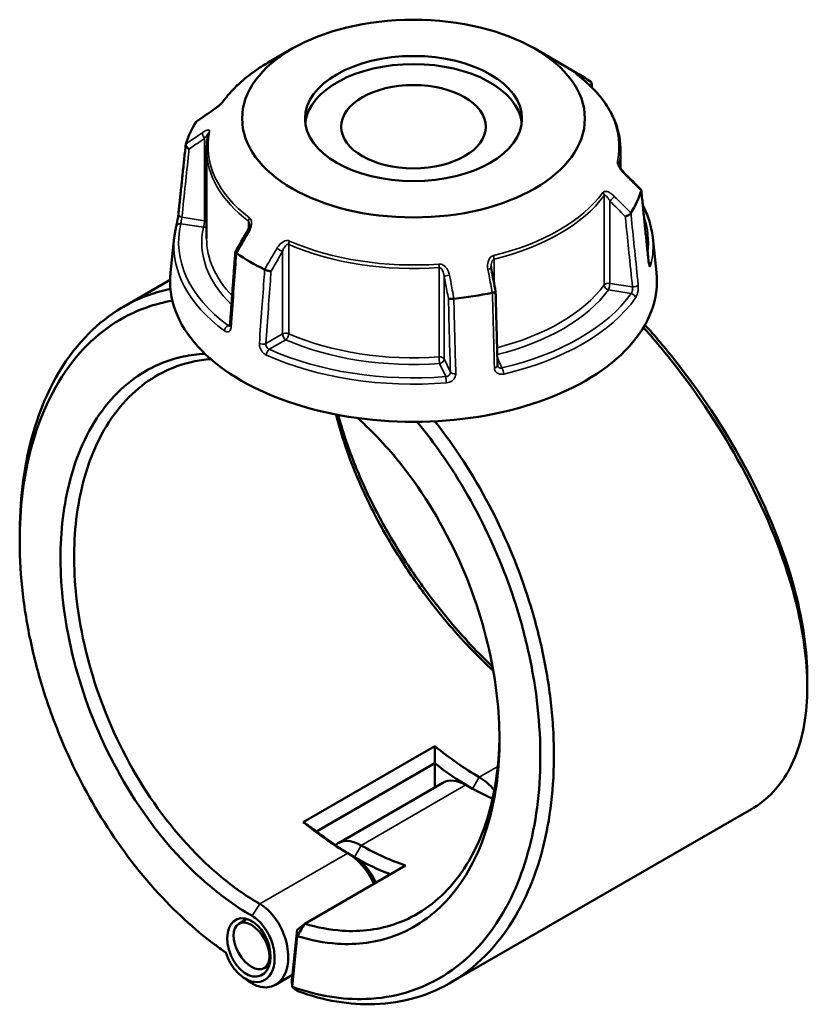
# Model space of a CAD drawing. Header units: millimetres. Extents: x 0 to 898, y 0 to 848.
# Tile 8 of 8: x 639 to 804, y 641 to 848. Entities that reach past the tile are written whole.
import ezdxf

# ---------------------------------------------------------------- set-up
doc = ezdxf.new("R2010")
doc.units = ezdxf.units.MM
doc.layers.add('Visible (ANSI)', color=7, linetype='Continuous', lineweight=50)
doc.layers.add('Visible Narrow (ANSI)', color=7, linetype='Continuous', lineweight=35)

msp = doc.modelspace()

# ---------------------------------------------------------------- linework, layer by layer
at = {"layer": 'Visible (ANSI)'}
for p, q in [((696.337, 841.705), (691.28, 838.786)), ((747.115, 841.705), (755.979, 836.588)), ((678.376, 820.63), (678.376, 801.911)), ((765.076, 820.63), (765.076, 816.676)), ((671.617, 802.142), (670.824, 794.751)), ((771.835, 802.142), (772.628, 794.751)), ((670.729, 793.24), (660.957, 787.598)), ((726.208, 695.487), (698.631, 679.565)), ((701.41, 677.617), (726.203, 691.931)), ((726.181, 686.817), (726.181, 691.892)), ((727.901, 687.81), (705.981, 675.154)), ((792.546, 682.283), (729.407, 645.83)), ((698.952, 658.257), (720.073, 670.452)), ((686.828, 659.247), (685.1, 658.249)), ((697.359, 656.988), (696.254, 646.382)), ((697.359, 656.988), (698.952, 658.257)), ((697.381, 655.67), (697.359, 656.988)), ((696.272, 645.028), (697.381, 655.67)), ((691.511, 649.549), (690.47, 648.948)), ((696.371, 647.505), (692.83, 645.461)), ((696.254, 646.382), (696.272, 645.028))]:
    msp.add_line(p, q, dxfattribs=at)
for centre, major_axis, ratio in [((721.726, 827.047), (-35.906, 0), 0.5773503), ((721.726, 827.047), (-22.718, 0), 0.5773503), ((721.726, 825.341), (-15.145, 0), 0.5773503), ((687.237, 653.282), (2.473, -5.903), 0.6451878), ((687.785, 653.599), (2.685, -4.651), 0.5773503)]:
    msp.add_ellipse(centre, major_axis=major_axis, ratio=ratio, dxfattribs=at)
for centre, major_axis, ratio, start_param, end_param in [((721.726, 825.341), (-22.718, 0), 0.5773503, 3.2066666, 6.2181114), ((721.726, 816.812), (48.441, 0), 0.5773503, 0.6993994, 0.7853982), ((11793.047, -9960.358), (-14904.143, 6202.005), 0.7812043, 5.8149434, 5.8152596), ((721.726, 816.812), (-48.441, 0), 0.5773503, 5.9353871, 6.1073847), ((-10059.203, -6650.778), (-14415.599, 6787.623), 0.7840856, 4.2840818, 4.2843991), ((721.726, 816.812), (48.441, 0), 0.5773503, 5.9353871, 6.1073847), ((8792.67, -3916.979), (-8122.859, -14069.207), 0.5773845, 4.710228, 4.7105338), ((721.726, 816.812), (-48.441, 0), 0.5773503, 0.6993994, 0.871397), ((721.726, 792.93), (51, 0), 0.5773503, 3.0796893, 6.3450887), ((-2184.573, -2162.704), (-2441.664, 15788.569), 0.2116429, 4.8677425, 4.8680452), ((721.726, 816.812), (-48.441, 0), 0.5773503, 1.7465969, 1.9185945), ((735.515, 740), (-31.25, 54.127), 0.5773503, 2.1440199, 2.3561945), ((734.101, 739.184), (32.25, -55.859), 0.5773503, 5.3232591, 5.4821605), ((732.686, 679.522), (-4.785, 8.288), 0.5773503, 5.4977871, 6.2831853), ((735.515, 681.155), (-4.785, 8.288), 0.5773503, 5.0139891, 5.4977872), ((732.686, 738.367), (31.25, -54.127), 0.5773503, 5.4977872, 5.6252405), ((707.938, 724.079), (31.25, -54.127), 0.5773503, 5.2856126, 5.4977872), ((709.352, 724.895), (-32.25, 55.859), 0.5773503, 2.1816664, 2.3561945), ((710.766, 666.867), (-4.785, 8.288), 0.5773503, 5.4977871, 6.4156829), ((707.938, 665.234), (4.785, -8.288), 0.5773503, 1.4082603, 2.3561945), ((710.766, 725.711), (-31.25, 54.127), 0.5773503, 2.3561945, 2.5683691), ((709.352, 666.05), (-3.785, 6.556), 0.5773503, 4.5063598, 5.4977872), ((709.352, 724.895), (32.25, -55.859), 0.5773503, 5.4977872, 5.6635765)]:
    msp.add_ellipse(centre, major_axis=major_axis, ratio=ratio, start_param=start_param, end_param=end_param, dxfattribs=at)
for points, knots in [([(691.28, 838.786), (690.491, 838.33), (689.731, 837.856), (688.275, 836.874), (687.578, 836.367), (686.252, 835.319), (685.623, 834.779), (684.435, 833.671), (683.877, 833.103), (682.836, 831.939), (682.353, 831.344), (681.909, 830.737)], [3.14159265, 3.14159265, 3.14159265, 3.14159265, 3.21871647, 3.21871647, 3.29584029, 3.29584029, 3.37296411, 3.37296411, 3.45008793, 3.45008793, 3.52721175, 3.52721175, 3.52721175, 3.52721175]), ([(756.113, 836.172), (756.062, 836.211), (756.016, 836.247), (755.938, 836.308), (755.907, 836.334), (755.861, 836.373), (755.846, 836.386), (755.844, 836.388), (755.844, 836.388), (755.844, 836.388)], [0, 0, 0, 0, 0.027602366, 0.027602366, 0.055204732, 0.055204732, 0.082807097, 0.082807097, 0.085029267, 0.085029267, 0.085029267, 0.085029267]), ([(765.076, 820.63), (765.076, 821.76), (764.949, 822.89), (764.445, 825.124), (764.069, 826.229), (763.077, 828.389), (762.463, 829.445), (761.011, 831.494), (760.174, 832.485), (758.293, 834.391), (757.25, 835.304), (756.113, 836.172)], [0.78539816, 0.78539816, 0.78539816, 0.78539816, 0.91488186, 0.91488186, 1.04436556, 1.04436556, 1.17384925, 1.17384925, 1.30333295, 1.30333295, 1.43281665, 1.43281665, 1.43281665, 1.43281665]), ([(758.875, 833.795), (758.916, 833.854), (758.95, 833.916), (759.024, 834.084), (759.05, 834.191), (759.056, 834.399), (759.036, 834.498), (758.952, 834.672), (758.891, 834.746), (758.811, 834.804)], [0.01603129, 0.01603129, 0.01603129, 0.01603129, 0.03928183, 0.03928183, 0.07805105, 0.07805105, 0.11663408, 0.11663408, 0.15367683, 0.15367683, 0.15367683, 0.15367683]), ([(681.909, 830.737), (681.89, 830.713), (681.866, 830.681), (681.797, 830.598), (681.75, 830.544), (681.631, 830.413), (681.554, 830.333), (681.365, 830.145), (681.249, 830.035), (680.972, 829.784), (680.81, 829.644), (680.489, 829.379), (680.33, 829.254), (680.042, 829.038), (679.913, 828.945), (679.789, 828.86)], [0, 0, 0, 0, 0.02448736, 0.02448736, 0.05566303, 0.05566303, 0.09536839, 0.09536839, 0.14762195, 0.14762195, 0.21670515, 0.21670515, 0.28578835, 0.28578835, 0.345416, 0.345416, 0.345416, 0.345416]), ([(678.723, 823.861), (678.677, 823.647), (678.635, 823.433), (678.561, 823.003), (678.529, 822.788), (678.473, 822.358), (678.45, 822.142), (678.413, 821.711), (678.399, 821.495), (678.381, 821.063), (678.376, 820.846), (678.376, 820.63)], [3.80317111, 3.80317111, 3.80317111, 3.80317111, 3.82793505, 3.82793505, 3.85269899, 3.85269899, 3.87746293, 3.87746293, 3.90222688, 3.90222688, 3.92699082, 3.92699082, 3.92699082, 3.92699082]), ([(672.473, 807.031), (672.576, 808.003), (672.679, 808.976), (672.884, 810.921), (672.987, 811.893), (673.192, 813.838), (673.295, 814.81), (673.5, 816.755), (673.603, 817.727), (673.808, 819.672), (673.911, 820.645), (674.013, 821.617)], [1.2046153, 1.2046153, 1.2046153, 1.2046153, 1.5691313, 1.5691313, 1.9336473, 1.9336473, 2.2981633, 2.2981633, 2.6626794, 2.6626794, 3.0271954, 3.0271954, 3.0271954, 3.0271954]), ([(674.719, 820.668), (674.717, 820.669), (674.716, 820.67), (674.6, 820.734), (674.492, 820.809), (674.302, 820.977), (674.22, 821.068), (674.093, 821.256), (674.049, 821.351), (674.005, 821.531), (674.005, 821.614), (674.027, 821.688)], [-0.15379395, -0.15379395, -0.15379395, -0.15379395, -0.15331879, -0.15331879, -0.11412844, -0.11412844, -0.07544978, -0.07544978, -0.03695649, -0.03695649, 0, 0, 0, 0]), ([(765.925, 815.616), (765.799, 815.741), (765.676, 815.875), (765.44, 816.155), (765.328, 816.301), (765.122, 816.596), (765.029, 816.747), (764.916, 816.958), (764.883, 817.025), (764.833, 817.136), (764.814, 817.183), (764.773, 817.293), (764.756, 817.352), (764.741, 817.42), (764.738, 817.44), (764.737, 817.454), (764.737, 817.456), (764.737, 817.456)], [0, 0, 0, 0, 0.06411837, 0.06411837, 0.12823675, 0.12823675, 0.19235512, 0.19235512, 0.22276405, 0.22276405, 0.24628627, 0.24628627, 0.28310596, 0.28310596, 0.30675646, 0.30675646, 0.31680187, 0.31680187, 0.31680187, 0.31680187]), ([(769.385, 812.168), (769.402, 812.151), (769.416, 812.131), (769.447, 812.059), (769.447, 812), (769.425, 811.934)], [-0.053628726, -0.053628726, -0.053628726, -0.053628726, -0.036956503, -0.036956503, 0, 0, 0, 0]), ([(770.979, 796.998), (770.877, 798.001), (770.774, 799.005), (770.569, 801.012), (770.466, 802.016), (770.261, 804.023), (770.159, 805.026), (769.953, 807.033), (769.851, 808.037), (769.646, 810.044), (769.543, 811.047), (769.44, 812.051)], [1.2046153, 1.2046153, 1.2046153, 1.2046153, 1.5689075, 1.5689075, 1.9331997, 1.9331997, 2.2974918, 2.2974918, 2.661784, 2.661784, 3.0260761, 3.0260761, 3.0260761, 3.0260761]), ([(767.258, 807.265), (767.217, 807.195), (767.155, 807.121), (766.996, 806.972), (766.899, 806.898), (766.685, 806.764), (766.569, 806.703), (766.332, 806.602), (766.213, 806.561), (766.096, 806.533), (766.095, 806.533), (766.094, 806.532)], [-0.15367698, -0.15367698, -0.15367698, -0.15367698, -0.11663415, -0.11663415, -0.07805092, -0.07805092, -0.03928192, -0.03928192, 0, 0, 0.00047625, 0.00047625, 0.00047625, 0.00047625]), ([(769.766, 808.866), (770.3, 807.835), (770.738, 806.782), (771.452, 804.538), (771.706, 803.343), (771.835, 802.142)], [5.20761365, 5.20761365, 5.20761365, 5.20761365, 5.31604109, 5.31604109, 5.43588379, 5.43588379, 5.43588379, 5.43588379]), ([(672.009, 804.406), (672.033, 804.503), (672.06, 804.624), (672.122, 804.911), (672.157, 805.081), (672.229, 805.445), (672.265, 805.639), (672.333, 806.027), (672.365, 806.222), (672.42, 806.589), (672.443, 806.763), (672.465, 806.957), (672.47, 806.995), (672.473, 807.031)], [0, 0, 0, 0, 0.05596137, 0.05596137, 0.11691794, 0.11691794, 0.17857848, 0.17857848, 0.2397459, 0.2397459, 0.2998994, 0.2998994, 0.31481354, 0.31481354, 0.31481354, 0.31481354]), ([(671.617, 802.142), (671.634, 802.294), (671.652, 802.445), (671.692, 802.748), (671.715, 802.899), (671.763, 803.202), (671.789, 803.352), (671.845, 803.654), (671.875, 803.805), (671.939, 804.106), (671.974, 804.256), (672.009, 804.406)], [2.418097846, 2.418097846, 2.418097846, 2.418097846, 2.433220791, 2.433220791, 2.448343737, 2.448343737, 2.463466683, 2.463466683, 2.478589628, 2.478589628, 2.493712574, 2.493712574, 2.493712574, 2.493712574]), ([(687.351, 804.843), (687.351, 804.769), (687.345, 804.685), (687.319, 804.507), (687.3, 804.412), (687.249, 804.219), (687.217, 804.119), (687.143, 803.92), (687.101, 803.82), (687.007, 803.621), (686.955, 803.523), (686.899, 803.427)], [0.13801183, 0.13801183, 0.13801183, 0.13801183, 0.17949263, 0.17949263, 0.22097343, 0.22097343, 0.26245423, 0.26245423, 0.30393503, 0.30393503, 0.34541583, 0.34541583, 0.34541583, 0.34541583]), ([(684.399, 799.091), (684.325, 798.066), (684.25, 797.04), (684.101, 794.989), (684.026, 793.964), (683.876, 791.913), (683.802, 790.888), (683.652, 788.837), (683.578, 787.811), (683.428, 785.761), (683.354, 784.735), (683.279, 783.71)], [0.6230998, 0.6230998, 0.6230998, 0.6230998, 0.9854132, 0.9854132, 1.3477267, 1.3477267, 1.7100401, 1.7100401, 2.0723535, 2.0723535, 2.4346669, 2.4346669, 2.4346669, 2.4346669]), ([(684.641, 798.818), (684.562, 798.869), (684.5, 798.918), (684.416, 799.012), (684.397, 799.055), (684.4, 799.104), (684.404, 799.116), (684.41, 799.127)], [-0.153676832, -0.153676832, -0.153676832, -0.153676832, -0.116634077, -0.116634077, -0.078051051, -0.078051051, -0.06473024, -0.06473024, -0.06473024, -0.06473024]), ([(771.054, 796.565), (771.054, 796.565), (771.053, 796.571), (771.045, 796.597), (771.037, 796.626), (771.018, 796.713), (771.007, 796.777), (770.991, 796.896), (770.985, 796.945), (770.979, 796.998)], [0.20812264, 0.20812264, 0.20812264, 0.20812264, 0.22489111, 0.22489111, 0.25432414, 0.25432414, 0.2919232, 0.2919232, 0.31481354, 0.31481354, 0.31481354, 0.31481354]), ([(691.887, 795.053), (691.886, 795.053), (691.885, 795.053), (691.8, 795.05), (691.7, 795.056), (691.48, 795.087), (691.361, 795.111), (691.117, 795.175), (690.994, 795.214), (690.762, 795.303), (690.655, 795.351), (690.561, 795.4)], [-0.15379395, -0.15379395, -0.15379395, -0.15379395, -0.15331866, -0.15331866, -0.11412838, -0.11412838, -0.07544952, -0.07544952, -0.03695642, -0.03695642, 0, 0, 0, 0]), ([(738.039, 795.486), (738.032, 795.521), (738.026, 795.557), (738.015, 795.628), (738.01, 795.664), (738.002, 795.735), (737.999, 795.77), (737.993, 795.841), (737.991, 795.876), (737.989, 795.945), (737.988, 795.98), (737.988, 796.015)], [0, 0, 0, 0, 0.014604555, 0.014604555, 0.02920911, 0.02920911, 0.043813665, 0.043813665, 0.05841822, 0.05841822, 0.073022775, 0.073022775, 0.073022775, 0.073022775]), ([(670.801, 791.339), (669.305, 791.03), (667.841, 790.623), (660.985, 788.192), (656.116, 784.844), (647.599, 775.181), (644.152, 768.577), (640.23, 754.764), (639.301, 747.934), (639.231, 740.737), (639.228, 740.433), (639.226, 740.129), (639.226, 739.823)], [0.5763125, 0.5763125, 0.5763125, 0.5763125, 0.6651714, 0.6651714, 1.0038012, 1.0038012, 1.3800534, 1.3800534, 1.6824415, 1.6824415, 1.6824415, 1.6952157, 1.6952157, 1.6952157, 1.6952157]), ([(738.925, 790.789), (738.927, 790.779), (738.925, 790.768), (738.904, 790.731), (738.867, 790.703), (738.75, 790.647), (738.671, 790.619), (738.483, 790.567), (738.376, 790.544), (738.26, 790.523)], [-0.13089459, -0.13089459, -0.13089459, -0.13089459, -0.11412844, -0.11412844, -0.0754498, -0.0754498, -0.03695649, -0.03695649, 0, 0, 0, 0]), ([(739.333, 775.301), (739.305, 776.333), (739.278, 777.365), (739.224, 779.429), (739.197, 780.461), (739.143, 782.526), (739.116, 783.558), (739.062, 785.622), (739.034, 786.654), (738.98, 788.718), (738.953, 789.751), (738.926, 790.783)], [1.2046153, 1.2046153, 1.2046153, 1.2046153, 1.5637682, 1.5637682, 1.922921, 1.922921, 2.2820739, 2.2820739, 2.6412267, 2.6412267, 3.0003796, 3.0003796, 3.0003796, 3.0003796]), ([(682.394, 652.224), (678.094, 655.175), (673.907, 658.749), (665.491, 667.462), (661.327, 672.742), (654.115, 683.905), (651.017, 689.734), (646.893, 699.347), (645.539, 702.984), (643.208, 710.329), (642.231, 714.037), (640.676, 721.438), (640.098, 725.132), (639.355, 732.422), (639.19, 736.017), (639.233, 739.523), (639.319, 746.534), (640.243, 753.181), (644.103, 766.608), (647.479, 773.017), (655.796, 782.381), (660.544, 785.618), (667.571, 788.085), (669.371, 788.547), (671.216, 788.858)], [-3.058948, -3.058948, -3.058948, -3.058948, -2.8170809, -2.8170809, -2.5442478, -2.5442478, -2.2872179, -2.2872179, -2.1360238, -2.1360238, -1.9848297, -1.9848297, -1.8336356, -1.8336356, -1.6824415, -1.6824415, -1.6824415, -1.3800534, -1.3800534, -1.0038012, -1.0038012, -0.6651714, -0.6651714, -0.5536647, -0.5536647, -0.5536647, -0.5536647]), ([(730.173, 789.272), (730.052, 789.256), (729.929, 789.244), (729.686, 789.229), (729.569, 789.226), (729.361, 789.232), (729.271, 789.24), (729.127, 789.266), (729.074, 789.283), (729.043, 789.304), (729.042, 789.304), (729.042, 789.305)], [-0.15367697, -0.15367697, -0.15367697, -0.15367697, -0.11663414, -0.11663414, -0.07805093, -0.07805093, -0.03928191, -0.03928191, 0, 0, 0.00047626, 0.00047626, 0.00047626, 0.00047626]), ([(683.279, 783.71), (683.275, 783.662), (683.269, 783.621), (683.255, 783.554), (683.247, 783.529), (683.235, 783.497), (683.231, 783.489), (683.231, 783.489)], [0, 0, 0, 0, 0.031458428, 0.031458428, 0.062916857, 0.062916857, 0.093079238, 0.093079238, 0.093079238, 0.093079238]), ([(769.901, 783.265), (771.941, 780.981), (773.93, 778.614), (781.363, 769.206), (786.333, 761.679), (795.099, 745.52), (798.697, 736.865), (802.913, 722.062), (803.979, 715.757), (804.188, 710.028), (804.292, 707.163), (804.183, 704.442), (803.541, 699.347), (803.008, 696.973), (801.532, 692.628), (800.588, 690.656), (798.312, 687.157), (796.98, 685.631), (794.557, 683.569), (793.582, 682.882), (792.545, 682.284)], [-2.6190722, -2.6190722, -2.6190722, -2.6190722, -2.5008115, -2.5008115, -2.1622061, -2.1622061, -1.7860097, -1.7860097, -1.483598, -1.483598, -1.483598, -1.3323921, -1.3323921, -1.1811862, -1.1811862, -1.0299804, -1.0299804, -0.8787745, -0.8787745, -0.7877005, -0.7877005, -0.7877005, -0.7877005]), ([(804.226, 709.771), (804.226, 710.497), (804.211, 711.233), (804.182, 711.979), (803.961, 717.578), (802.904, 723.733), (798.758, 738.166), (795.235, 746.595), (786.677, 762.312), (781.833, 769.625), (774.452, 778.947), (772.359, 781.42), (770.211, 783.796)], [1.4433066, 1.4433066, 1.4433066, 1.4433066, 1.483598, 1.483598, 1.483598, 1.7860097, 1.7860097, 2.1622061, 2.1622061, 2.5008115, 2.5008115, 2.6283594, 2.6283594, 2.6283594, 2.6283594]), ([(678.023, 777.751), (676.471, 777.669), (674.949, 777.467), (671.183, 776.65), (668.992, 775.872), (664.859, 773.774), (662.916, 772.454), (659.224, 769.213), (657.493, 767.262), (654.423, 762.85), (653.084, 760.39), (650.03, 753.114), (648.742, 747.873), (648.153, 742.226), (647.565, 736.58), (647.677, 730.53), (649.423, 717.157), (651.306, 709.791), (656.852, 695.285), (660.59, 688.176), (669.448, 675.409), (674.584, 669.78), (682.613, 663.245), (685.254, 661.415), (687.924, 659.873)], [-2.6650431, -2.6650431, -2.6650431, -2.6650431, -2.5572653, -2.5572653, -2.3912054, -2.3912054, -2.2251455, -2.2251455, -2.0491953, -2.0491953, -1.873245, -1.873245, -1.5707963, -1.5707963, -1.5707963, -1.2683476, -1.2683476, -0.9164471, -0.9164471, -0.5487543, -0.5487543, -0.1756084, -0.1756084, 0, 0, 0, 0]), ([(689.518, 662.413), (686.941, 663.9), (684.394, 665.665), (676.646, 671.964), (671.687, 677.389), (663.122, 689.7), (659.5, 696.561), (654.111, 710.577), (652.272, 717.703), (650.545, 730.658), (650.418, 736.527), (650.971, 742.012), (651.523, 747.496), (652.754, 752.595), (655.692, 759.681), (656.983, 762.079), (659.948, 766.383), (661.621, 768.289), (665.195, 771.457), (667.078, 772.749), (671.086, 774.805), (673.212, 775.568), (676.68, 776.333), (677.96, 776.52), (679.264, 776.62)], [0, 0, 0, 0, 0.1756084, 0.1756084, 0.5487543, 0.5487543, 0.9164471, 0.9164471, 1.2683476, 1.2683476, 1.5707963, 1.5707963, 1.5707963, 1.873245, 1.873245, 2.0491953, 2.0491953, 2.2251455, 2.2251455, 2.3912054, 2.3912054, 2.5572653, 2.5572653, 2.6509159, 2.6509159, 2.6509159, 2.6509159]), ([(739.371, 775.124), (739.366, 775.133), (739.362, 775.143), (739.355, 775.163), (739.352, 775.173), (739.346, 775.195), (739.343, 775.207), (739.339, 775.232), (739.337, 775.245), (739.334, 775.272), (739.333, 775.286), (739.333, 775.301)], [0.24445822, 0.24445822, 0.24445822, 0.24445822, 0.258529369, 0.258529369, 0.272600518, 0.272600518, 0.286671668, 0.286671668, 0.300742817, 0.300742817, 0.314813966, 0.314813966, 0.314813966, 0.314813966]), ([(697.381, 655.67), (700.228, 654.781), (703.053, 654.242), (709.984, 653.788), (713.998, 654.341), (719.866, 656.497), (721.928, 657.573), (725.777, 660.25), (727.562, 661.851), (730.904, 665.643), (732.44, 667.864), (735.098, 672.777), (736.22, 675.469), (738.661, 683.314), (739.538, 688.848), (739.71, 694.707), (739.883, 700.567), (739.35, 706.751), (736.725, 720.231), (734.389, 727.54), (728.011, 741.699), (723.9, 748.509), (716.338, 758.072), (713.252, 761.372), (710.03, 764.267)], [-2.935536, -2.935536, -2.935536, -2.935536, -2.7492993, -2.7492993, -2.4670294, -2.4670294, -2.3009882, -2.3009882, -2.1349471, -2.1349471, -1.9589786, -1.9589786, -1.7830102, -1.7830102, -1.4807097, -1.4807097, -1.4807097, -1.1784092, -1.1784092, -0.8265683, -0.8265683, -0.4590554, -0.4590554, -0.2342915, -0.2342915, -0.2342915, -0.2342915]), ([(705.521, 765.011), (706.14, 762.49), (706.914, 759.906), (708.933, 754.168), (710.238, 750.999), (713.225, 744.66), (714.906, 741.489), (718.488, 735.417), (720.372, 732.511), (724.375, 726.862), (726.495, 724.119), (731.809, 717.805), (735.091, 714.352), (738.461, 711.225)], [-1.4161673, -1.4161673, -1.4161673, -1.4161673, -1.2683476, -1.2683476, -1.0923974, -1.0923974, -0.9164471, -0.9164471, -0.7503872, -0.7503872, -0.5843274, -0.5843274, -0.3508238, -0.3508238, -0.3508238, -0.3508238]), ([(738.308, 712.078), (735.235, 715.021), (732.242, 718.221), (727.112, 724.333), (724.921, 727.176), (720.788, 733.029), (718.845, 736.039), (715.153, 742.323), (713.422, 745.603), (710.352, 752.156), (709.013, 755.428), (707.149, 760.769), (706.503, 762.867), (705.955, 764.928)], [0.3773685, 0.3773685, 0.3773685, 0.3773685, 0.5843274, 0.5843274, 0.7503872, 0.7503872, 0.9164471, 0.9164471, 1.0923974, 1.0923974, 1.2683476, 1.2683476, 1.3843581, 1.3843581, 1.3843581, 1.3843581]), ([(722.451, 763.487), (723.978, 761.646), (725.459, 759.726), (730.793, 752.294), (734.294, 746.336), (740.08, 734.138), (742.416, 727.928), (745.241, 717.963), (746.094, 714.25), (747.396, 706.865), (747.845, 703.193), (748.328, 695.973), (748.362, 692.425), (748.014, 685.535), (747.632, 682.193), (747.046, 678.991), (745.876, 672.589), (743.886, 666.754), (737.782, 655.517), (733.261, 650.581), (723.101, 644.315), (717.616, 642.679), (706.793, 642.294), (701.551, 643.158), (696.272, 645.028)], [-2.714902, -2.714902, -2.714902, -2.714902, -2.6161077, -2.6161077, -2.3454713, -2.3454713, -2.0884214, -2.0884214, -1.9372155, -1.9372155, -1.7860097, -1.7860097, -1.6348038, -1.6348038, -1.483598, -1.483598, -1.483598, -1.1811862, -1.1811862, -0.8043623, -0.8043623, -0.4641836, -0.4641836, -0.1734532, -0.1734532, -0.1734532, -0.1734532]), ([(697.487, 644.101), (702.968, 642.127), (708.415, 641.206), (719.573, 641.58), (725.193, 643.239), (735.616, 649.616), (740.262, 654.647), (746.551, 666.125), (748.608, 672.089), (749.827, 678.642), (750.436, 681.919), (750.837, 685.342), (751.212, 692.401), (751.186, 696.038), (750.708, 703.443), (750.256, 707.212), (748.934, 714.794), (748.065, 718.608), (745.182, 728.848), (742.79, 735.235), (736.857, 747.787), (733.261, 753.923), (728.249, 760.92), (727.229, 762.276), (726.185, 763.597)], [0.1691912, 0.1691912, 0.1691912, 0.1691912, 0.4641836, 0.4641836, 0.8043623, 0.8043623, 1.1811862, 1.1811862, 1.483598, 1.483598, 1.483598, 1.6348038, 1.6348038, 1.7860097, 1.7860097, 1.9372155, 1.9372155, 2.0884214, 2.0884214, 2.3454713, 2.3454713, 2.6161077, 2.6161077, 2.6831032, 2.6831032, 2.6831032, 2.6831032]), ([(739.739, 697.601), (739.733, 697.052), (739.722, 696.505), (739.704, 695.962), (739.519, 690.288), (738.65, 684.937), (736.259, 677.361), (735.163, 674.763), (732.572, 670.026), (731.077, 667.887), (727.83, 664.239), (726.098, 662.7), (722.367, 660.131), (720.369, 659.1), (714.691, 657.038), (710.811, 656.516), (704.217, 656.961), (701.594, 657.454), (698.952, 658.257)], [1.4517547, 1.4517547, 1.4517547, 1.4517547, 1.4807097, 1.4807097, 1.4807097, 1.7830102, 1.7830102, 1.9589786, 1.9589786, 2.1349471, 2.1349471, 2.3009882, 2.3009882, 2.4670294, 2.4670294, 2.7492993, 2.7492993, 2.9285522, 2.9285522, 2.9285522, 2.9285522]), ([(686.936, 646.346), (687.955, 645.585), (689.036, 645.107), (691.117, 644.815), (692.115, 645.01), (693.478, 645.863), (693.941, 646.318), (694.32, 646.883), (694.7, 647.448), (694.996, 648.123), (695.51, 650.091), (695.571, 651.514), (695.161, 654.39), (694.72, 655.834), (693.355, 658.675), (692.379, 660.041), (690.715, 661.616), (690.122, 662.064), (689.518, 662.413)], [-3.2719877, -3.2719877, -3.2719877, -3.2719877, -2.795941, -2.795941, -2.3134455, -2.3134455, -2.0118858, -2.0118858, -2.0118858, -1.7103261, -1.7103261, -1.2278306, -1.2278306, -0.7720512, -0.7720512, -0.2607769, -0.2607769, 0, 0, 0, 0]), ([(687.924, 659.873), (688.388, 659.605), (688.845, 659.262), (690.128, 658.059), (690.887, 657.016), (691.97, 654.821), (692.332, 653.696), (692.695, 651.426), (692.672, 650.286), (692.298, 648.689), (692.075, 648.137), (691.782, 647.67), (691.489, 647.203), (691.127, 646.823), (690.047, 646.102), (689.247, 645.926), (687.56, 646.143), (686.675, 646.534), (684.899, 647.876), (684.027, 648.896), (682.963, 650.755), (682.639, 651.481), (682.394, 652.224)], [0, 0, 0, 0, 0.2607769, 0.2607769, 0.7720512, 0.7720512, 1.2278306, 1.2278306, 1.7103261, 1.7103261, 2.0118858, 2.0118858, 2.0118858, 2.3134455, 2.3134455, 2.795941, 2.795941, 3.2755539, 3.2755539, 3.8196885, 3.8196885, 4.1289903, 4.1289903, 4.1289903, 4.1289903]), ([(697.381, 655.67), (697.643, 656.101), (697.905, 656.532), (698.428, 657.395), (698.69, 657.826), (698.952, 658.257)], [-0.30311089, -0.30311089, -0.30311089, -0.30311089, -0.1515822, -0.1515822, 0, 0, 0, 0]), ([(697.487, 644.101), (697.285, 644.256), (697.082, 644.41), (696.677, 644.719), (696.475, 644.873), (696.272, 645.028)], [-0.26658778, -0.26658778, -0.26658778, -0.26658778, -0.13330646, -0.13330646, 0, 0, 0, 0])]:
    msp.add_open_spline(points, degree=3, knots=knots, dxfattribs=at)
for points in [[(758.811, 834.804), (758.806, 834.808), (758.8, 834.812), (758.795, 834.816)], [(759.051, 834.37), (759.073, 834.099), (759.094, 833.828), (759.116, 833.557)], [(676.194, 826.357), (676.191, 826.353), (676.188, 826.348), (676.186, 826.344)], [(676.194, 826.357), (676.22, 826.397), (676.255, 826.431), (676.296, 826.46)], [(674.032, 821.703), (674.03, 821.698), (674.029, 821.693), (674.027, 821.688)], [(769.421, 811.92), (769.422, 811.925), (769.424, 811.93), (769.425, 811.934)], [(767.258, 807.265), (767.261, 807.27), (767.264, 807.275), (767.267, 807.28)], [(684.641, 798.818), (684.647, 798.815), (684.652, 798.811), (684.658, 798.807)], [(690.542, 795.41), (690.548, 795.407), (690.555, 795.404), (690.561, 795.4)], [(730.173, 789.272), (730.182, 789.273), (730.19, 789.274), (730.198, 789.275)], [(738.236, 790.519), (738.244, 790.52), (738.252, 790.522), (738.26, 790.523)], [(639.226, 738.447), (639.226, 738.905), (639.226, 739.364), (639.226, 739.823)], [(804.226, 709.771), (804.226, 709.167), (804.226, 708.564), (804.226, 707.96)], [(726.208, 695.487), (726.217, 694.3), (726.215, 693.114), (726.203, 691.931)], [(698.631, 679.565), (699.552, 678.905), (700.48, 678.256), (701.41, 677.617)], [(681.081, 653.133), (680.728, 653.396), (680.375, 653.659), (680.023, 653.923)], [(681.081, 653.133), (681.524, 652.801), (681.969, 652.476), (682.416, 652.158)], [(686.936, 646.346), (686.583, 646.609), (686.231, 646.873), (685.878, 647.136)]]:
    msp.add_open_spline(points, degree=3, dxfattribs=at)
for points, weights in [([(726.203, 691.931), (726.192, 691.911), (726.181, 691.892)], [1.13488514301, 1.13488538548, 1.13488555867]), ([(701.432, 677.603), (701.421, 677.61), (701.41, 677.617)], [1.13488555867, 1.13488538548, 1.13488514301])]:
    msp.add_rational_spline(points, weights, degree=2, dxfattribs=at)
at = {"layer": 'Visible Narrow (ANSI)'}
for p, q in [((677.975, 822.906), (677.975, 805.631)), ((764.744, 817.404), (764.744, 817.539)), ((761.658, 810.889), (761.658, 792.17)), ((762.838, 792.503), (762.838, 809.777)), ((677.975, 805.631), (673.209, 806.368)), ((687.148, 805.535), (687.148, 803.937)), ((672.982, 804.989), (677.716, 804.257)), ((694.27, 799.17), (694.27, 781.895)), ((695.58, 781.948), (695.58, 800.667)), ((738.599, 792.52), (738.599, 797.576)), ((727.08, 795.794), (727.08, 777.075)), ((728.169, 776.651), (728.169, 793.926)), ((762.579, 791.129), (767.313, 790.396)), ((767.603, 791.765), (762.838, 792.503)), ((683.292, 783.885), (682.885, 783.65)), ((694.27, 781.895), (690.782, 779.881)), ((691.512, 778.67), (694.977, 780.67)), ((729.446, 773.9), (728.169, 776.651)), ((740.256, 774.775), (739.292, 776.853)), ((727.204, 775.685), (728.472, 772.952)), ((739.382, 691.202), (735.515, 688.969)), ((734.112, 686.54), (735.515, 688.969)), ((710.766, 674.68), (732.686, 687.336)), ((707.938, 673.047), (689.518, 662.413)), ((709.352, 672.231), (707.938, 673.047)), ((709.352, 672.231), (710.766, 674.68)), ((687.924, 659.873), (689.518, 662.413))]:
    msp.add_line(p, q, dxfattribs=at)
for centre, major_axis, ratio, start_param, end_param in [((721.726, 821.208), (43.057, 0), 0.5773503, 2.3561945, 2.7418136), ((755.506, 835.377), (0.607, 0.795), 0.6512731, 0, 0.0791919), ((721.726, 821.208), (43.057, 0), 0.5773503, 6.1593656, 6.9306038), ((755.687, 835.445), (0.497, 0.868), 0.8164947, 5.5909163, 6.2143603), ((682.716, 830.147), (-0.807, 0.591), 0.7521134, 6.0009627, 6.2831853), ((680.356, 828.036), (-0.566, 0.824), 0.557115, 0, 0.2527202), ((678.233, 823.463), (-0.566, 0.824), 0.557115, 0.3842372, 1.889275), ((721.726, 821.208), (-43.057, 0), 0.5773503, 6.1593656, 6.9306038), ((679.7, 823.65), (-0.978, 0.211), 0.8102456, 5.6707033, 6.2831853), ((721.726, 820.63), (-43.35, 0), 0.5773503, 0, 0.6474185), ((721.726, 820.63), (43.35, 0), 0.5773503, 6.1593656, 6.2831853), ((763.752, 817.611), (0.978, -0.211), 0.8102456, 0.1729162, 0.9583143), ((765.219, 814.908), (0.706, 0.708), 0.2576092, 5.732991, 6.2831853), ((721.726, 821.208), (-43.057, 0), 0.5773503, 1.9705754, 2.7418136), ((760.737, 811.114), (-0.807, 0.591), 0.7521134, 3.6447682, 4.4301663), ((721.726, 820.63), (43.35, 0), 0.5773503, 5.112168, 5.8834062), ((763.097, 810.335), (-0.706, -0.708), 0.2576092, 0.9548435, 2.4598813), ((673.468, 806.926), (-0.994, 0.105), 0.5936203, 0, 1.3706163), ((677.716, 805.073), (-0.153, -0.988), 0.2113249, 0.6319143, 2.2027106), ((677.716, 805.073), (-1, 0), 0.5773503, 3.990955, 4.4505896), ((687.946, 805.883), (0.607, 0.795), 0.6512731, 1.6499882, 2.4353864), ((721.726, 801.095), (49.209, 0), 0.5773503, 6.2054058, 6.4788735), ((721.726, 801.095), (-49.209, 0), 0.5773503, 6.1456672, 6.9443022), ((672.982, 804.173), (-0.972, 0.233), 0.8087883, 4.9038811, 6.2831853), ((721.726, 801.095), (-44.35, 0), 0.5773503, 6.1593656, 6.8190563), ((677.716, 805.073), (0.978, -0.211), 0.8102456, 4.8853051, 5.6135457), ((687.765, 802.926), (-0.865, 0.501), 0.0017704, 5.3936283, 6.2831853), ((721.726, 800.349), (-50.205, 0), 0.5773503, 6.221282, 6.9443022), ((721.726, 801.911), (-43.35, 0), 0.5773503, 0, 0.5021301), ((696.184, 801.127), (-0.4, -0.916), 0.492453, 4.6522942, 5.4376924), ((721.726, 821.208), (-43.057, 0), 0.5773503, 0.9233778, 1.694616), ((721.726, 800.349), (50.205, 0), 0.5773503, 6.1456672, 6.3450887), ((693.563, 799.578), (-0.865, 0.501), 0.0017704, 3.7570734, 5.2621112), ((721.726, 820.63), (43.35, 0), 0.5773503, 4.0649705, 4.8362087), ((738.209, 798.108), (0.237, -0.972), 0.3177926, 0.9161026, 1.7015008), ((769.984, 796.896), (0.995, 0.102), 0.5566555, 6.0469779, 6.2831853), ((770.47, 796.383), (0.972, -0.233), 0.8087883, 0.2787585, 1.2285119), ((726.957, 796.367), (-0.072, 0.997), 0.1008402, 4.0932818, 4.8786799), ((737.056, 795.3), (0.983, 0.186), 0.1515234, 0, 1.2895813), ((729.135, 794.075), (-0.983, -0.186), 0.1515234, 4.562691, 6.0677288), ((721.726, 801.911), (-43.35, 0), 0.5773503, 1.9865673, 2.7418136), ((721.726, 801.095), (44.35, 0), 0.5773503, 5.1191525, 5.8834062), ((762.579, 791.945), (-1, 0), 0.5773503, 4.4505896, 5.8834062), ((762.579, 791.945), (0.807, -0.591), 0.7521134, 3.6447682, 5.2155645), ((762.579, 791.945), (0.153, 0.988), 0.2113249, 3.773507, 5.3443033), ((767.862, 792.323), (0.995, 0.102), 0.5566555, 4.3927873, 5.8801894), ((721.726, 801.095), (49.209, 0), 0.5773503, 5.0984697, 5.8971046), ((721.726, 800.349), (50.205, 0), 0.5773503, 5.0984697, 5.8971046), ((767.313, 789.58), (-0.818, 0.576), 0.7563959, 3.7181962, 5.2017261), ((682.885, 782.834), (0.596, 0.803), 0.6444664, 0.8557592, 2.339289), ((684.276, 783.637), (-0.997, 0.073), 0.524643, 0, 0.7421181), ((694.977, 781.487), (-1, 0), 0.5773503, 4.0649705, 5.4977871), ((694.977, 781.487), (0.5, -0.866), 0.5773503, 3.9269908, 5.4977871), ((694.977, 781.487), (0.4, 0.916), 0.492453, 3.866896, 5.4376924), ((721.726, 801.095), (44.35, 0), 0.5773503, 4.0649705, 4.8362087), ((721.726, 801.911), (-43.35, 0), 0.5773503, 0.9233778, 1.694616), ((690.075, 780.289), (0.997, -0.073), 0.524643, 4.0504992, 5.5379013), ((691.512, 777.853), (-0.41, -0.912), 0.5013279, 3.8721145, 5.3556444), ((721.726, 801.095), (-49.209, 0), 0.5773503, 0.9096795, 1.7083144), ((721.726, 800.349), (50.205, 0), 0.5773503, 4.0512721, 4.8499071), ((727.204, 776.502), (1, 0), 0.5773503, 0.2617994, 1.694616), ((727.204, 776.502), (0.072, -0.997), 0.1008402, 4.0932818, 5.6640781), ((727.204, 776.502), (0.907, 0.421), 0.7886751, 4.3615096, 5.9323059), ((738.333, 775.274), (1, 0.026), 0.5061606, 5.0433355, 6.2831853), ((740.256, 773.959), (0.228, -0.974), 0.3074604, 1.0061095, 2.4896394), ((728.472, 772.136), (-0.08, 0.997), 0.1119295, 4.1796972, 5.663227), ((730.412, 774.049), (-1, -0.026), 0.5061606, 0.2475523, 1.7349544)]:
    msp.add_ellipse(centre, major_axis=major_axis, ratio=ratio, start_param=start_param, end_param=end_param, dxfattribs=at)
for points, knots in [([(756.232, 836.283), (756.074, 836.374), (755.941, 836.447), (755.761, 836.538), (755.702, 836.563), (755.654, 836.572), (755.648, 836.567), (755.67, 836.531), (755.702, 836.499), (755.801, 836.413), (755.857, 836.367), (755.969, 836.279), (756.018, 836.241), (756.07, 836.201)], [-0.34541583, -0.34541583, -0.34541583, -0.34541583, -0.25081718, -0.25081718, -0.17415567, -0.17415567, -0.12305037, -0.12305037, -0.06721438, -0.06721438, -0.02585168, -0.02585168, 0, 0, 0, 0]), ([(758.795, 834.816), (758.174, 835.172), (757.553, 835.527), (756.933, 835.882), (756.699, 836.016), (756.465, 836.15), (756.232, 836.283)], [-2.01955492, -2.01955492, -2.01955492, -2.01955492, -1.64746939, -1.64746939, -1.64746939, -1.5073628, -1.5073628, -1.5073628, -1.5073628]), ([(679.693, 828.755), (679.907, 828.903), (680.134, 829.07), (680.556, 829.403), (680.75, 829.564), (681.072, 829.846), (681.2, 829.963), (681.46, 830.209), (681.59, 830.339), (681.797, 830.558), (681.877, 830.649), (681.991, 830.786), (682.03, 830.837), (682.064, 830.883)], [-0.345416, -0.345416, -0.345416, -0.345416, -0.25131567, -0.25131567, -0.17440412, -0.17440412, -0.12292214, -0.12292214, -0.06721438, -0.06721438, -0.02585168, -0.02585168, 0, 0, 0, 0]), ([(676.186, 826.344), (677.034, 826.928), (677.883, 827.512), (678.733, 828.095), (679.053, 828.315), (679.373, 828.535), (679.693, 828.755)], [-2.01955492, -2.01955492, -2.01955492, -2.01955492, -1.64754309, -1.64754309, -1.64754309, -1.5073628, -1.5073628, -1.5073628, -1.5073628]), ([(677.536, 824.109), (677.216, 823.89), (676.897, 823.67), (676.577, 823.451), (675.728, 822.868), (674.88, 822.286), (674.032, 821.703)], [-2.82354415, -2.82354415, -2.82354415, -2.82354415, -2.68333921, -2.68333921, -2.68333921, -2.31135203, -2.31135203, -2.31135203, -2.31135203]), ([(678.999, 824.278), (679.025, 824.399), (679.017, 824.494), (678.886, 824.724), (678.61, 824.681), (678.06, 824.442), (677.804, 824.293), (677.536, 824.109)], [-0.34541683, -0.34541683, -0.34541683, -0.34541683, -0.28278882, -0.28278882, -0.11734182, -0.11734182, 0, 0, 0, 0]), ([(677.975, 822.906), (678.108, 823.11), (678.236, 823.297), (678.512, 823.67), (678.651, 823.831), (678.704, 823.817), (678.708, 823.813), (678.711, 823.806)], [0, 0, 0, 0, 0.11734182, 0.11734182, 0.28278882, 0.28278882, 0.30141453, 0.30141453, 0.30141453, 0.30141453]), ([(674.719, 820.668), (675.484, 821.194), (676.249, 821.72), (677.015, 822.246), (677.335, 822.466), (677.655, 822.686), (677.975, 822.906)], [2.34781698, 2.34781698, 2.34781698, 2.34781698, 2.68333921, 2.68333921, 2.68333921, 2.82354415, 2.82354415, 2.82354415, 2.82354415]), ([(673.209, 806.368), (673.453, 808.677), (673.696, 810.985), (673.94, 813.294), (674.161, 815.387), (674.382, 817.48), (674.642, 819.938), (674.68, 820.303), (674.719, 820.668)], [1.2046153, 1.2046153, 1.2046153, 1.2046153, 2.0700153, 2.0700153, 2.0700153, 2.8546488, 2.8546488, 2.9914398, 2.9914398, 2.9914398, 2.9914398]), ([(764.454, 818.137), (764.427, 818.016), (764.435, 817.863), (764.566, 817.258), (764.843, 816.75), (765.392, 815.982), (765.648, 815.684), (765.916, 815.417)], [-0.34541683, -0.34541683, -0.34541683, -0.34541683, -0.28278882, -0.28278882, -0.11734182, -0.11734182, 0, 0, 0, 0]), ([(765.916, 815.417), (766.236, 815.098), (766.555, 814.779), (766.875, 814.46), (767.724, 813.614), (768.572, 812.767), (769.421, 811.92)], [-3.2795379, -3.2795379, -3.2795379, -3.2795379, -3.13940521, -3.13940521, -3.13940521, -2.76734577, -2.76734577, -2.76734577, -2.76734577]), ([(763.76, 810.77), (763.545, 810.984), (763.319, 811.176), (762.896, 811.468), (762.702, 811.579), (762.381, 811.712), (762.252, 811.751), (761.992, 811.794), (761.862, 811.795), (761.656, 811.745), (761.575, 811.708), (761.461, 811.619), (761.422, 811.579), (761.388, 811.532)], [-0.345416, -0.345416, -0.345416, -0.345416, -0.25131567, -0.25131567, -0.17440412, -0.17440412, -0.12292214, -0.12292214, -0.06721438, -0.06721438, -0.02585168, -0.02585168, 0, 0, 0, 0]), ([(769.425, 811.934), (769.474, 811.457), (769.523, 810.98), (769.792, 808.342), (770.013, 806.18), (770.234, 804.018), (770.478, 801.634), (770.721, 799.25), (770.965, 796.865)], [-3.0277883, -3.0277883, -3.0277883, -3.0277883, -2.8546487, -2.8546487, -2.0700152, -2.0700152, -2.0700152, -1.2046153, -1.2046153, -1.2046153, -1.2046153]), ([(761.658, 810.889), (761.675, 810.912), (761.694, 810.929), (761.75, 810.96), (761.79, 810.965), (761.892, 810.946), (761.957, 810.913), (762.086, 810.818), (762.15, 810.759), (762.31, 810.587), (762.407, 810.464), (762.617, 810.161), (762.73, 809.975), (762.838, 809.777)], [0, 0, 0, 0, 0.02585168, 0.02585168, 0.06721438, 0.06721438, 0.12292214, 0.12292214, 0.17440412, 0.17440412, 0.25131567, 0.25131567, 0.345416, 0.345416, 0.345416, 0.345416]), ([(762.838, 809.777), (763.158, 809.459), (763.478, 809.14), (763.797, 808.821), (764.563, 808.058), (765.328, 807.295), (766.094, 806.532)], [1.5073628, 1.5073628, 1.5073628, 1.5073628, 1.64754309, 1.64754309, 1.64754309, 1.98308997, 1.98308997, 1.98308997, 1.98308997]), ([(767.267, 807.28), (766.418, 808.125), (765.569, 808.97), (764.72, 809.815), (764.4, 810.134), (764.08, 810.452), (763.76, 810.77)], [-2.01955492, -2.01955492, -2.01955492, -2.01955492, -1.64754309, -1.64754309, -1.64754309, -1.5073628, -1.5073628, -1.5073628, -1.5073628]), ([(768.799, 792.2), (768.556, 794.583), (768.312, 796.967), (768.068, 799.351), (767.847, 801.512), (767.626, 803.673), (767.356, 806.312), (767.307, 806.788), (767.258, 807.265)], [-2.4346669, -2.4346669, -2.4346669, -2.4346669, -1.569267, -1.569267, -1.569267, -0.7846335, -0.7846335, -0.6114939, -0.6114939, -0.6114939, -0.6114939]), ([(672.982, 804.989), (672.984, 805.049), (672.989, 805.12), (673.013, 805.329), (673.036, 805.48), (673.1, 805.84), (673.143, 806.053), (673.191, 806.282), (673.2, 806.326), (673.209, 806.368)], [0, 0, 0, 0, 0.06043739, 0.06043739, 0.15713721, 0.15713721, 0.28284699, 0.28284699, 0.31481354, 0.31481354, 0.31481354, 0.31481354]), ([(687.148, 805.535), (687.174, 805.515), (687.198, 805.49), (687.253, 805.41), (687.28, 805.347), (687.328, 805.178), (687.343, 805.064), (687.35, 804.91), (687.351, 804.876), (687.351, 804.843)], [0, 0, 0, 0, 0.02585168, 0.02585168, 0.06721438, 0.06721438, 0.12305037, 0.12305037, 0.13801183, 0.13801183, 0.13801183, 0.13801183]), ([(687.221, 803.242), (687.378, 803.515), (687.511, 803.803), (687.691, 804.338), (687.75, 804.583), (687.798, 804.986), (687.804, 805.147), (687.782, 805.472), (687.75, 805.635), (687.651, 805.89), (687.595, 805.989), (687.483, 806.127), (687.435, 806.174), (687.382, 806.214)], [-0.34541583, -0.34541583, -0.34541583, -0.34541583, -0.25081718, -0.25081718, -0.17415567, -0.17415567, -0.12305037, -0.12305037, -0.06721438, -0.06721438, -0.02585168, -0.02585168, 0, 0, 0, 0]), ([(766.094, 806.532), (766.132, 806.156), (766.171, 805.779), (766.43, 803.24), (766.651, 801.079), (766.872, 798.917), (767.116, 796.533), (767.36, 794.149), (767.603, 791.765)], [0.6478424, 0.6478424, 0.6478424, 0.6478424, 0.7846335, 0.7846335, 1.569267, 1.569267, 1.569267, 2.4346669, 2.4346669, 2.4346669, 2.4346669]), ([(684.658, 798.807), (685.278, 799.881), (685.899, 800.955), (686.519, 802.029), (686.753, 802.433), (686.987, 802.838), (687.221, 803.242)], [-2.01955492, -2.01955492, -2.01955492, -2.01955492, -1.64754164, -1.64754164, -1.64754164, -1.5073628, -1.5073628, -1.5073628, -1.5073628]), ([(695.757, 801.379), (695.57, 801.461), (695.359, 801.487), (694.666, 801.413), (694.204, 801.125), (693.547, 800.494), (693.308, 800.179), (693.112, 799.841)], [-0.34541645, -0.34541645, -0.34541645, -0.34541645, -0.27620858, -0.27620858, -0.11734182, -0.11734182, 0, 0, 0, 0]), ([(693.112, 799.841), (692.877, 799.437), (692.643, 799.033), (692.408, 798.629), (691.786, 797.556), (691.164, 796.483), (690.542, 795.41)], [-0.97913562, -0.97913562, -0.97913562, -0.97913562, -0.83895677, -0.83895677, -0.83895677, -0.46694349, -0.46694349, -0.46694349, -0.46694349]), ([(691.887, 795.053), (692.447, 796.021), (693.007, 796.989), (693.568, 797.957), (693.802, 798.361), (694.036, 798.765), (694.27, 799.17)], [0.50340845, 0.50340845, 0.50340845, 0.50340845, 0.83895677, 0.83895677, 0.83895677, 0.97913562, 0.97913562, 0.97913562, 0.97913562]), ([(694.27, 799.17), (694.368, 799.452), (694.487, 799.721), (694.813, 800.284), (695.042, 800.561), (695.385, 800.702), (695.488, 800.707), (695.58, 800.667)], [0, 0, 0, 0, 0.11734182, 0.11734182, 0.27620858, 0.27620858, 0.34541645, 0.34541645, 0.34541645, 0.34541645]), ([(683.515, 783.337), (683.694, 785.786), (683.872, 788.236), (684.05, 790.685), (684.211, 792.906), (684.373, 795.127), (684.57, 797.838), (684.606, 798.328), (684.641, 798.818)], [-2.4346669, -2.4346669, -2.4346669, -2.4346669, -1.569267, -1.569267, -1.569267, -0.7846335, -0.7846335, -0.6114939, -0.6114939, -0.6114939, -0.6114939]), ([(738.485, 798.309), (738.284, 798.26), (738.098, 798.162), (737.542, 797.693), (737.335, 797.169), (737.214, 796.264), (737.23, 795.875), (737.302, 795.495)], [-0.34541684, -0.34541684, -0.34541684, -0.34541684, -0.28109054, -0.28109054, -0.11734182, -0.11734182, 0, 0, 0, 0]), ([(737.988, 796.015), (737.988, 796.128), (737.992, 796.241), (738.035, 796.761), (738.136, 797.159), (738.408, 797.488), (738.5, 797.552), (738.599, 797.576)], [0.07302277, 0.07302277, 0.07302277, 0.07302277, 0.11734182, 0.11734182, 0.28109054, 0.28109054, 0.34541684, 0.34541684, 0.34541684, 0.34541684]), ([(770.965, 796.865), (770.974, 796.777), (770.984, 796.694), (771.043, 796.313), (771.113, 796.105), (771.246, 795.977), (771.307, 796.002), (771.397, 796.166), (771.429, 796.258), (771.457, 796.376)], [-0.31481354, -0.31481354, -0.31481354, -0.31481354, -0.28284699, -0.28284699, -0.15713721, -0.15713721, -0.06043739, -0.06043739, 0, 0, 0, 0]), ([(690.561, 795.4), (690.526, 794.91), (690.49, 794.42), (690.292, 791.71), (690.13, 789.489), (689.968, 787.269), (689.789, 784.82), (689.61, 782.37), (689.432, 779.921)], [-3.0277883, -3.0277883, -3.0277883, -3.0277883, -2.8546488, -2.8546488, -2.0700153, -2.0700153, -2.0700153, -1.2046153, -1.2046153, -1.2046153, -1.2046153]), ([(690.782, 779.881), (690.96, 782.33), (691.138, 784.78), (691.317, 787.229), (691.479, 789.45), (691.64, 791.67), (691.83, 794.278), (691.859, 794.665), (691.887, 795.053)], [1.2046153, 1.2046153, 1.2046153, 1.2046153, 2.0700153, 2.0700153, 2.0700153, 2.8546488, 2.8546488, 2.9914398, 2.9914398, 2.9914398, 2.9914398]), ([(729.254, 794.25), (729.196, 794.554), (729.102, 794.853), (728.861, 795.366), (728.726, 795.586), (728.453, 795.918), (728.33, 796.041), (728.048, 796.265), (727.885, 796.363), (727.581, 796.483), (727.444, 796.519), (727.218, 796.543), (727.131, 796.545), (727.044, 796.539)], [-0.34541603, -0.34541603, -0.34541603, -0.34541603, -0.25141662, -0.25141662, -0.17445287, -0.17445287, -0.12288915, -0.12288915, -0.06721438, -0.06721438, -0.02585168, -0.02585168, 0, 0, 0, 0]), ([(727.08, 795.794), (727.123, 795.797), (727.166, 795.793), (727.277, 795.769), (727.344, 795.738), (727.494, 795.635), (727.574, 795.553), (727.713, 795.369), (727.774, 795.268), (727.908, 794.998), (727.975, 794.82), (728.094, 794.407), (728.141, 794.168), (728.169, 793.926)], [0, 0, 0, 0, 0.02585168, 0.02585168, 0.06721438, 0.06721438, 0.12288915, 0.12288915, 0.17445287, 0.17445287, 0.25141662, 0.25141662, 0.34541603, 0.34541603, 0.34541603, 0.34541603]), ([(737.302, 795.495), (737.387, 795.041), (737.472, 794.587), (737.557, 794.133), (737.784, 792.928), (738.01, 791.724), (738.236, 790.519)], [-3.00295534, -3.00295534, -3.00295534, -3.00295534, -2.86277504, -2.86277504, -2.86277504, -2.49076321, -2.49076321, -2.49076321, -2.49076321]), ([(728.169, 793.926), (728.255, 793.472), (728.341, 793.018), (728.427, 792.564), (728.632, 791.477), (728.837, 790.391), (729.042, 789.305)], [1.5073628, 1.5073628, 1.5073628, 1.5073628, 1.64756774, 1.64756774, 1.64756774, 1.98308997, 1.98308997, 1.98308997, 1.98308997]), ([(730.198, 789.275), (729.97, 790.48), (729.741, 791.684), (729.513, 792.888), (729.427, 793.342), (729.34, 793.796), (729.254, 794.25)], [-2.01955492, -2.01955492, -2.01955492, -2.01955492, -1.64756774, -1.64756774, -1.64756774, -1.5073628, -1.5073628, -1.5073628, -1.5073628]), ([(767.603, 791.765), (767.615, 791.71), (767.623, 791.65), (767.637, 791.49), (767.638, 791.385), (767.623, 791.142), (767.6, 791.004), (767.508, 790.678), (767.419, 790.507), (767.313, 790.396)], [0, 0, 0, 0, 0.03982627, 0.03982627, 0.1035483, 0.1035483, 0.18638694, 0.18638694, 0.31481104, 0.31481104, 0.31481104, 0.31481104]), ([(768.236, 789.434), (768.4, 789.668), (768.547, 790.02), (768.716, 790.681), (768.765, 790.96), (768.813, 791.446), (768.822, 791.655), (768.817, 791.973), (768.811, 792.09), (768.799, 792.2)], [-0.31481104, -0.31481104, -0.31481104, -0.31481104, -0.18638694, -0.18638694, -0.1035483, -0.1035483, -0.03982627, -0.03982627, 0, 0, 0, 0]), ([(729.042, 789.305), (729.052, 788.912), (729.062, 788.518), (729.132, 785.87), (729.191, 783.616), (729.25, 781.361), (729.316, 778.874), (729.381, 776.387), (729.446, 773.9)], [0.6478424, 0.6478424, 0.6478424, 0.6478424, 0.7846335, 0.7846335, 1.569267, 1.569267, 1.569267, 2.4346669, 2.4346669, 2.4346669, 2.4346669]), ([(730.589, 773.554), (730.523, 776.041), (730.457, 778.528), (730.392, 781.015), (730.332, 783.27), (730.272, 785.525), (730.2, 788.277), (730.186, 788.775), (730.173, 789.272)], [-2.4346669, -2.4346669, -2.4346669, -2.4346669, -1.569267, -1.569267, -1.569267, -0.7846335, -0.7846335, -0.6114939, -0.6114939, -0.6114939, -0.6114939]), ([(738.26, 790.523), (738.273, 790.026), (738.286, 789.528), (738.358, 786.776), (738.417, 784.521), (738.476, 782.266), (738.54, 779.779), (738.605, 777.291), (738.67, 774.804)], [-3.0277883, -3.0277883, -3.0277883, -3.0277883, -2.8546488, -2.8546488, -2.0700153, -2.0700153, -2.0700153, -1.2046153, -1.2046153, -1.2046153, -1.2046153]), ([(682.099, 782.552), (682.146, 782.517), (682.194, 782.486), (682.468, 782.327), (682.697, 782.285), (683.047, 782.378), (683.181, 782.474), (683.364, 782.726), (683.425, 782.863), (683.491, 783.119), (683.507, 783.225), (683.515, 783.337)], [-0.31481112, -0.31481112, -0.31481112, -0.31481112, -0.29222008, -0.29222008, -0.18520991, -0.18520991, -0.1028944, -0.1028944, -0.03957477, -0.03957477, 0, 0, 0, 0]), ([(683.247, 783.53), (683.245, 783.53), (683.243, 783.529), (683.146, 783.503), (683.043, 783.527), (682.925, 783.614), (682.905, 783.631), (682.885, 783.65)], [0.18243851, 0.18243851, 0.18243851, 0.18243851, 0.18520991, 0.18520991, 0.29222008, 0.29222008, 0.31481112, 0.31481112, 0.31481112, 0.31481112]), ([(689.432, 779.921), (689.402, 779.52), (689.508, 779.052), (689.893, 778.313), (690.122, 778.023), (690.546, 777.663), (690.722, 777.551), (690.9, 777.47)], [-0.31481287, -0.31481287, -0.31481287, -0.31481287, -0.1729885, -0.1729885, -0.06653404, -0.06653404, 0, 0, 0, 0]), ([(691.512, 778.67), (691.415, 778.703), (691.321, 778.754), (691.097, 778.923), (690.981, 779.065), (690.794, 779.433), (690.752, 779.672), (690.782, 779.881)], [0, 0, 0, 0, 0.06653404, 0.06653404, 0.1729885, 0.1729885, 0.31481287, 0.31481287, 0.31481287, 0.31481287]), ([(738.67, 774.804), (738.677, 774.554), (738.745, 774.317), (739.011, 773.878), (739.23, 773.69), (739.7, 773.486), (739.932, 773.441), (740.324, 773.442), (740.478, 773.461), (740.631, 773.497)], [-0.31481397, -0.31481397, -0.31481397, -0.31481397, -0.2278058, -0.2278058, -0.12655878, -0.12655878, -0.04867645, -0.04867645, 0, 0, 0, 0]), ([(740.256, 774.775), (740.184, 774.752), (740.11, 774.738), (739.923, 774.727), (739.812, 774.746), (739.583, 774.844), (739.476, 774.94), (739.391, 775.082), (739.381, 775.103), (739.371, 775.124)], [0, 0, 0, 0, 0.04867645, 0.04867645, 0.12655878, 0.12655878, 0.2278058, 0.2278058, 0.24445822, 0.24445822, 0.24445822, 0.24445822]), ([(729.446, 773.9), (729.449, 773.839), (729.446, 773.778), (729.419, 773.622), (729.386, 773.528), (729.273, 773.327), (729.183, 773.226), (728.905, 773.024), (728.691, 772.954), (728.472, 772.952)], [0, 0, 0, 0, 0.03986256, 0.03986256, 0.10364264, 0.10364264, 0.18655676, 0.18655676, 0.31481094, 0.31481094, 0.31481094, 0.31481094]), ([(728.608, 771.637), (729.041, 771.672), (729.469, 771.831), (730.031, 772.248), (730.215, 772.45), (730.449, 772.842), (730.521, 773.024), (730.582, 773.324), (730.592, 773.44), (730.589, 773.554)], [-0.31481094, -0.31481094, -0.31481094, -0.31481094, -0.18655676, -0.18655676, -0.10364264, -0.10364264, -0.03986256, -0.03986256, 0, 0, 0, 0])]:
    msp.add_open_spline(points, degree=3, knots=knots, dxfattribs=at)
msp.add_open_spline([(764.737, 817.455), (764.737, 817.487), (764.739, 817.516), (764.744, 817.539)], degree=3, dxfattribs=at)

doc.saveas('drawing.dxf')
